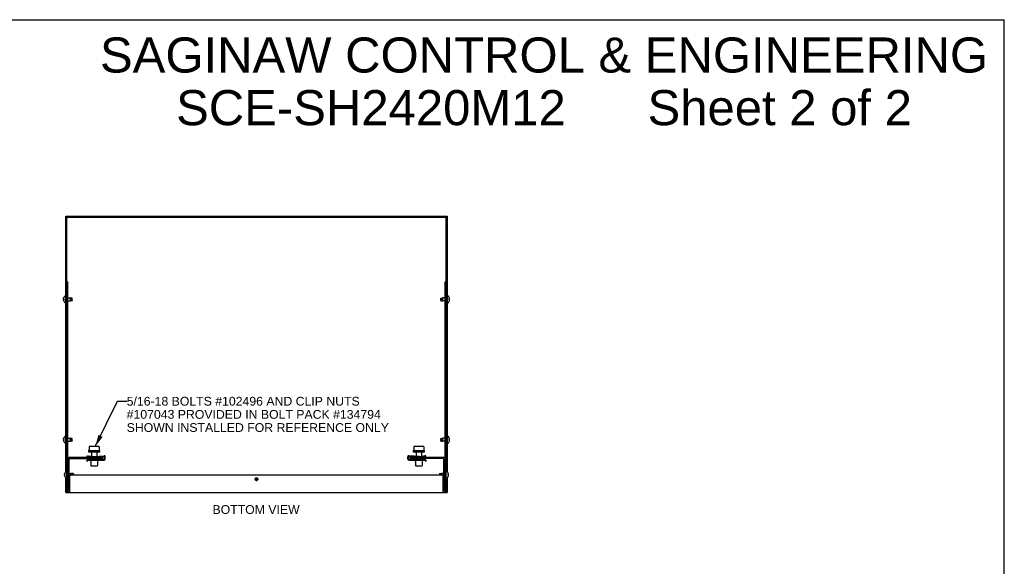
# Model space of a CAD drawing. Header units: inches. Extents: x 0 to 113, y 0 to 73.
# Tile 6 of 6: x 57 to 113, y 42 to 73. Entities that reach past the tile are written whole.
import ezdxf

# ---------------------------------------------------------------- set-up
doc = ezdxf.new("R2010")
doc.units = ezdxf.units.IN
doc.header["$LTSCALE"] = 6.233333
doc.header["$MEASUREMENT"] = 0
doc.layers.get('0').update_dxf_attribs({"linetype": 'CONTINUOUS'})
doc.layers.add('DIMENSIONS', color=7, linetype='CONTINUOUS')
doc.styles.get("Standard").update_dxf_attribs({"font": 'arial.ttf'})
doc.dimstyles.get("Standard").update_dxf_attribs({"dimtxt": 0.566667, "dimasz": 0.666667, "dimexe": 0.09, "dimexo": 0.07, "dimgap": 0.09, "dimtad": 0, "dimtih": 1, "dimtoh": 1, "dimdec": 3, "dimzin": 4, "dimdsep": 46, "dimtxsty": 'Standard', "dimblk": '_FILLED', "dimblk1": '_FILLED', "dimblk2": '_FILLED', "dimcen": 0.09, "dimadec": 3, "dimazin": 1, "dimtp": 0.001, "dimtm": 0.001, "dimtfac": 1, "dimtdec": 3, "dimtofl": 0, "dimtmove": 0, "dimatfit": 3, "dimldrblk": '_FILLED', "dimfxl": 0, "dimtolj": 1, "dimtzin": 4, "dimarcsym": 0})

# ---------------------------------------------------------------- blocks, each defined once
blk = doc.blocks.new('_FILLED')
at = {"color": 0, "linetype": 'ByBlock'}
blk.add_solid([(0, 0), (-1, 0.2), (-1, -0.2)], dxfattribs=at)

msp = doc.modelspace()

# ---------------------------------------------------------------- linework, layer by layer
at = {"color": 7, "linetype": 'Continuous'}
for p, q in [((0, 73.3333), (113.3333, 73.3333)), ((113.3333, 0), (113.3333, 73.3333)), ((59.8555, 47.5687), (59.8555, 62.1384)), ((59.8555, 62.1384), (81.5955, 62.1384)), ((81.5955, 62.1384), (81.5955, 47.5687)), ((59.9155, 46.3884), (59.9155, 58.3884)), ((59.9155, 58.3884), (59.9755, 58.3884)), ((81.4755, 58.3884), (81.5355, 58.3884)), ((81.4755, 46.3884), (81.4755, 58.3884)), ((59.7275, 57.4272), (59.7272, 57.423)), ((59.7273, 57.4234), (59.7272, 57.4237)), ((59.7275, 57.3555), (59.7272, 57.3532)), ((59.7273, 57.3535), (59.7272, 57.3539)), ((59.7311, 57.3709), (59.7321, 57.3736)), ((59.7312, 57.4529), (59.7321, 57.4571)), ((59.7321, 57.4033), (59.7348, 57.4033)), ((59.7321, 57.3736), (59.7364, 57.3737)), ((59.7422, 57.3736), (59.7321, 57.3736)), ((59.7422, 57.3723), (59.7321, 57.3723)), ((59.7364, 57.3737), (59.7422, 57.3738)), ((59.7422, 57.3721), (59.7381, 57.3722)), ((59.7401, 57.4815), (59.7422, 57.4869)), ((59.7426, 57.4876), (59.7422, 57.4866)), ((59.7422, 57.4869), (59.7425, 57.4876)), ((59.7422, 57.4866), (59.7422, 57.4869)), ((59.7422, 57.4031), (59.7426, 57.403)), ((59.7422, 57.3945), (59.7422, 57.3902)), ((59.7422, 57.3876), (59.7422, 57.3919)), ((59.7422, 57.3738), (59.7425, 57.3739)), ((59.7422, 57.3721), (59.7422, 57.3738)), ((59.7422, 57.3736), (59.7425, 57.3736)), ((59.7422, 57.3723), (59.7426, 57.3724)), ((59.7426, 57.3721), (59.7422, 57.3721)), ((59.7422, 57.29), (59.7426, 57.289)), ((59.7424, 57.4877), (59.7426, 57.4876)), ((59.7424, 57.2891), (59.7425, 57.2893)), ((59.7425, 57.4022), (59.7425, 57.403)), ((59.7425, 57.3747), (59.7426, 57.3721)), ((59.8555, 57.5749), (59.809, 57.5749)), ((59.9755, 57.4709), (60.1305, 57.4709)), ((59.9755, 57.3059), (60.1305, 57.3059)), ((60.0639, 57.4617), (60.0597, 57.4645)), ((60.2206, 57.4619), (60.1305, 57.4709)), ((60.1305, 57.3877), (60.1305, 57.4242)), ((60.1305, 57.3059), (60.1305, 57.3877)), ((60.2206, 57.315), (60.1305, 57.3059)), ((60.2305, 57.4509), (60.2206, 57.4619)), ((60.2206, 57.315), (60.2206, 57.3905)), ((60.2305, 57.3259), (60.2206, 57.315)), ((60.2305, 57.326), (60.2305, 57.4509)), ((81.2205, 57.4509), (81.2305, 57.4619)), ((81.2205, 57.3259), (81.2205, 57.4509)), ((81.2205, 57.3259), (81.2305, 57.315)), ((81.2305, 57.4619), (81.3205, 57.4709)), ((81.2305, 57.4619), (81.2305, 57.3858)), ((81.2305, 57.315), (81.3205, 57.3059)), ((81.4755, 57.4709), (81.3205, 57.4709)), ((81.3205, 57.4709), (81.3205, 57.3884)), ((81.3205, 57.3884), (81.3205, 57.3521)), ((81.4755, 57.3059), (81.3205, 57.3059)), ((81.5955, 57.5749), (81.6421, 57.5749)), ((81.7085, 57.4877), (81.7089, 57.488)), ((81.7089, 57.4867), (81.7085, 57.4877)), ((81.7085, 57.4039), (81.7089, 57.4039)), ((81.7089, 57.3729), (81.7085, 57.373)), ((81.7085, 57.2892), (81.7089, 57.2902)), ((81.7089, 57.2889), (81.7085, 57.2892)), ((81.7089, 57.4039), (81.7189, 57.4039)), ((81.7189, 57.3729), (81.7089, 57.3729)), ((81.7189, 57.3199), (81.7199, 57.3241)), ((81.7236, 57.421), (81.7238, 57.4233)), ((81.7238, 57.3536), (81.7236, 57.3559)), ((81.7236, 57.3494), (81.7238, 57.3536)), ((59.8555, 57.2019), (59.809, 57.2019)), ((81.5955, 57.2019), (81.6421, 57.2019)), ((59.7275, 49.4272), (59.7272, 49.423)), ((59.7273, 49.4234), (59.7272, 49.4237)), ((59.7311, 49.3709), (59.7321, 49.3736)), ((59.7312, 49.4529), (59.7321, 49.4571)), ((59.7321, 49.4033), (59.7364, 49.4032)), ((59.7321, 49.3736), (59.7364, 49.3737)), ((59.7422, 49.3736), (59.7321, 49.3736)), ((59.7422, 49.3723), (59.7321, 49.3723)), ((59.7364, 49.3722), (59.7321, 49.3723)), ((59.7364, 49.4032), (59.7422, 49.4031)), ((59.7364, 49.3737), (59.7422, 49.3738)), ((59.7422, 49.3721), (59.7364, 49.3722)), ((59.7401, 49.4815), (59.7422, 49.4869)), ((59.7426, 49.4876), (59.7422, 49.4866)), ((59.7422, 49.4869), (59.7425, 49.4876)), ((59.7422, 49.4866), (59.7422, 49.4869)), ((59.7422, 49.4031), (59.7426, 49.403)), ((59.7422, 49.3945), (59.7422, 49.3902)), ((59.7422, 49.3919), (59.7422, 49.3876)), ((59.7422, 49.3738), (59.7425, 49.3739)), ((59.7422, 49.3721), (59.7422, 49.3738)), ((59.7422, 49.3736), (59.7425, 49.3736)), ((59.7422, 49.3723), (59.7426, 49.3724)), ((59.7426, 49.3721), (59.7422, 49.3721)), ((59.7424, 49.4877), (59.7426, 49.4876)), ((59.7425, 49.4022), (59.7425, 49.403)), ((59.7425, 49.3747), (59.7426, 49.3721)), ((59.8555, 49.5749), (59.809, 49.5749)), ((59.9755, 49.4709), (60.1305, 49.4709)), ((60.0639, 49.4617), (60.0597, 49.4645)), ((60.2206, 49.4619), (60.1305, 49.4709)), ((60.1305, 49.3877), (60.1305, 49.4242)), ((60.1305, 49.3059), (60.1305, 49.3877)), ((60.2305, 49.4509), (60.2206, 49.4619)), ((60.2206, 49.315), (60.2206, 49.3905)), ((60.2305, 49.326), (60.2305, 49.4509)), ((81.2205, 49.4509), (81.2305, 49.4619)), ((81.2205, 49.3259), (81.2205, 49.4509)), ((81.2305, 49.4619), (81.3205, 49.4709)), ((81.2305, 49.4619), (81.2305, 49.3858)), ((81.4755, 49.4709), (81.3205, 49.4709)), ((81.3205, 49.4709), (81.3205, 49.3884)), ((81.3205, 49.3884), (81.3205, 49.3521)), ((81.5955, 49.5749), (81.6421, 49.5749)), ((81.7085, 49.4877), (81.7089, 49.488)), ((81.7089, 49.4867), (81.7085, 49.4877)), ((81.7085, 49.4039), (81.7089, 49.4039)), ((81.7089, 49.3729), (81.7085, 49.373)), ((81.7089, 49.4039), (81.7189, 49.4039)), ((81.7189, 49.3729), (81.7089, 49.3729)), ((81.7236, 49.421), (81.7238, 49.4233)), ((59.7275, 49.3555), (59.7272, 49.3532)), ((59.7273, 49.3535), (59.7272, 49.3539)), ((59.7422, 49.29), (59.7426, 49.289)), ((59.7424, 49.2891), (59.7425, 49.2893)), ((59.8555, 49.2019), (59.809, 49.2019)), ((59.9755, 49.3059), (60.1305, 49.3059)), ((60.2206, 49.315), (60.1305, 49.3059)), ((60.2305, 49.3259), (60.2206, 49.315)), ((61.1887, 48.9872), (61.1887, 48.7849)), ((61.2016, 48.9993), (61.1944, 48.9962)), ((61.2016, 48.9993), (61.2021, 48.9994)), ((61.6994, 49.0084), (61.2517, 49.0084)), ((61.7495, 48.9993), (61.749, 48.9994)), ((61.7567, 48.9962), (61.7495, 48.9993)), ((61.7623, 48.9872), (61.7623, 48.7849)), ((79.6887, 48.9872), (79.6887, 48.7849)), ((79.7016, 48.9993), (79.6944, 48.9962)), ((79.7016, 48.9993), (79.7021, 48.9994)), ((80.1994, 49.0084), (79.7517, 49.0084)), ((80.2495, 48.9993), (80.249, 48.9994)), ((80.2567, 48.9962), (80.2495, 48.9993)), ((80.2623, 48.9872), (80.2623, 48.7849)), ((81.2205, 49.3259), (81.2305, 49.315)), ((81.2305, 49.315), (81.3205, 49.3059)), ((81.4755, 49.3059), (81.3205, 49.3059)), ((81.5955, 49.2019), (81.6421, 49.2019)), ((81.7085, 49.2892), (81.7089, 49.2902)), ((81.7089, 49.2889), (81.7085, 49.2892)), ((81.7189, 49.3199), (81.7199, 49.3241)), ((81.7238, 49.3536), (81.7236, 49.3559)), ((81.7236, 49.3494), (81.7238, 49.3536)), ((60.0505, 46.5054), (60.0505, 48.2714)), ((60.0925, 48.3134), (61.9755, 48.3134)), ((61.0776, 48.4429), (61.088, 48.4846)), ((61.1933, 48.4139), (61.0776, 48.4429)), ((61.088, 48.4846), (61.1933, 48.4582)), ((61.1345, 48.2629), (62.0275, 48.2629)), ((61.1607, 48.7684), (61.7904, 48.7684)), ((61.1824, 48.6984), (61.7687, 48.6984)), ((61.1826, 48.7757), (61.1826, 48.7757)), ((61.3205, 48.6984), (61.3205, 48.4367)), ((61.3205, 48.3923), (61.3205, 48.3884)), ((61.3205, 48.3134), (61.3205, 48.2629)), ((61.4656, 48.4353), (62.0359, 48.4796)), ((62.0252, 48.4344), (61.4656, 48.391)), ((61.6305, 48.6984), (61.6305, 48.4481)), ((61.6305, 48.4038), (61.6305, 48.3884)), ((61.6305, 48.3134), (61.6305, 48.2629)), ((61.7623, 48.7849), (61.7625, 48.7834)), ((61.7671, 48.7762), (61.765, 48.7769)), ((61.9755, 48.3134), (61.9755, 48.3884)), ((62.0575, 48.2929), (62.0575, 48.4045)), ((62.1005, 48.2846), (62.1005, 48.4198)), ((79.3505, 48.2846), (79.3505, 48.4198)), ((79.3935, 48.2929), (79.3935, 48.4045)), ((79.9855, 48.4353), (79.4152, 48.4796)), ((79.4235, 48.2629), (80.3166, 48.2629)), ((79.4259, 48.4344), (79.9855, 48.391)), ((79.4755, 48.3134), (79.4755, 48.3884)), ((81.3585, 48.3134), (79.4755, 48.3134)), ((79.6607, 48.7684), (80.2904, 48.7684)), ((79.6824, 48.6984), (80.2687, 48.6984)), ((79.8205, 48.6984), (79.8205, 48.4481)), ((79.8205, 48.4038), (79.8205, 48.3884)), ((79.8205, 48.3134), (79.8205, 48.2629)), ((80.1305, 48.6984), (80.1305, 48.4367)), ((80.1305, 48.3923), (80.1305, 48.3884)), ((80.1305, 48.3134), (80.1305, 48.2629)), ((80.3631, 48.4846), (80.2578, 48.4582)), ((80.2578, 48.4139), (80.3735, 48.4429)), ((80.2623, 48.7849), (80.2625, 48.7834)), ((80.2671, 48.7762), (80.265, 48.7769)), ((80.3735, 48.4429), (80.3631, 48.4846)), ((81.4005, 46.5054), (81.4005, 48.2714)), ((61.0405, 48.1914), (61.0911, 48.2444)), ((61.0405, 48.1914), (61.0716, 48.1617)), ((61.0716, 48.1617), (61.1228, 48.2153)), ((61.1445, 48.2246), (62.0405, 48.2246)), ((61.2606, 48.1995), (61.2877, 48.1318)), ((61.2905, 48.1169), (61.2905, 47.9241)), ((61.3005, 47.8876), (61.2926, 47.9115)), ((61.6505, 47.8876), (61.3005, 47.8876)), ((61.6505, 47.8876), (61.6585, 47.9115)), ((61.6605, 48.1169), (61.6605, 47.9241)), ((61.6905, 48.1995), (61.6634, 48.1318)), ((79.4105, 48.2246), (80.3066, 48.2246)), ((79.7606, 48.1995), (79.7877, 48.1318)), ((79.7905, 48.1169), (79.7905, 47.9241)), ((79.8005, 47.8876), (79.7926, 47.9115)), ((80.1505, 47.8876), (79.8005, 47.8876)), ((80.1505, 47.8876), (80.1585, 47.9115)), ((80.1605, 48.1169), (80.1605, 47.9241)), ((80.1905, 48.1995), (80.1634, 48.1318)), ((80.3283, 48.2153), (80.3794, 48.1617)), ((80.36, 48.2444), (80.4105, 48.1914)), ((80.3794, 48.1617), (80.4105, 48.1914)), ((59.7875, 47.4272), (59.7872, 47.423)), ((59.7873, 47.4234), (59.7872, 47.4237)), ((59.7875, 47.3555), (59.7872, 47.3532)), ((59.7873, 47.3535), (59.7872, 47.3539)), ((59.7911, 47.3709), (59.7921, 47.3736)), ((59.7912, 47.4529), (59.7921, 47.4571)), ((59.7921, 47.4033), (59.7964, 47.4032)), ((59.7921, 47.3736), (59.7964, 47.3737)), ((59.8022, 47.3736), (59.7921, 47.3736)), ((59.7964, 47.3722), (59.7921, 47.3723)), ((59.8022, 47.3723), (59.7921, 47.3723)), ((59.7964, 47.4032), (59.8022, 47.4031)), ((59.7964, 47.3737), (59.8022, 47.3738)), ((59.8022, 47.3721), (59.7964, 47.3722)), ((59.8001, 47.4815), (59.8022, 47.4869)), ((59.8026, 47.4876), (59.8022, 47.4866)), ((59.8022, 47.4869), (59.8025, 47.4876)), ((59.8022, 47.4866), (59.8022, 47.4869)), ((59.8022, 47.4031), (59.8026, 47.403)), ((59.8022, 47.3945), (59.8022, 47.3902)), ((59.8022, 47.3919), (59.8022, 47.3876)), ((59.8022, 47.3738), (59.8025, 47.3739)), ((59.8022, 47.3721), (59.8022, 47.3738)), ((59.8022, 47.3736), (59.8025, 47.3736)), ((59.8022, 47.3723), (59.8026, 47.3724)), ((59.8026, 47.3721), (59.8022, 47.3721)), ((59.8022, 47.29), (59.8026, 47.289)), ((59.8024, 47.4877), (59.8026, 47.4876)), ((59.8024, 47.2891), (59.8025, 47.2893)), ((59.8025, 47.4022), (59.8025, 47.403)), ((59.8025, 47.3747), (59.8026, 47.3721)), ((59.8555, 46.3884), (59.8555, 47.2082)), ((59.9155, 47.5749), (59.869, 47.5749)), ((59.9155, 47.2019), (59.869, 47.2019)), ((60.0505, 47.4709), (60.1905, 47.4709)), ((60.0505, 47.3059), (60.0923, 47.3059)), ((60.1746, 47.4327), (60.1969, 47.4218)), ((60.2806, 47.4619), (60.1905, 47.4709)), ((60.1905, 47.3884), (60.1905, 47.4242)), ((60.2905, 47.4509), (60.2806, 47.4619)), ((60.2905, 47.4509), (60.2905, 47.3884)), ((70.7255, 47.1384), (70.788, 47.1384)), ((70.7255, 47.0559), (70.7255, 47.1384)), ((81.1605, 47.4509), (81.1705, 47.4619)), ((81.1605, 47.4509), (81.1605, 47.3884)), ((81.1705, 47.4619), (81.2605, 47.4709)), ((81.1705, 47.4619), (81.1705, 47.3884)), ((81.4005, 47.4709), (81.2605, 47.4709)), ((81.2605, 47.4709), (81.2605, 47.3884)), ((81.4005, 47.3059), (81.3588, 47.3059)), ((81.5355, 47.5749), (81.5821, 47.5749)), ((81.5355, 47.2019), (81.5821, 47.2019)), ((81.5955, 47.2082), (81.5955, 46.3884)), ((81.6485, 47.4877), (81.6489, 47.488)), ((81.6489, 47.4867), (81.6485, 47.4877)), ((81.6485, 47.4039), (81.6489, 47.4039)), ((81.6489, 47.3729), (81.6485, 47.373)), ((81.6485, 47.2892), (81.6489, 47.2902)), ((81.6489, 47.2889), (81.6485, 47.2892)), ((81.6489, 47.4039), (81.6589, 47.4039)), ((81.6589, 47.3729), (81.6489, 47.3729)), ((81.6589, 47.3199), (81.6599, 47.3241)), ((81.6636, 47.421), (81.6638, 47.4233)), ((81.6638, 47.3536), (81.6636, 47.3559)), ((81.6636, 47.3494), (81.6638, 47.3536)), ((59.8555, 46.3884), (59.9755, 46.3884)), ((81.4755, 46.3884), (81.5955, 46.3884))]:
    msp.add_line(p, q, dxfattribs=at)
at = {"color": 3, "linetype": 'Continuous'}
for p, q in [((59.8555, 62.0784), (81.5955, 62.0784)), ((59.9155, 58.3884), (59.9155, 62.0784)), ((81.5355, 46.3884), (81.5355, 62.0784)), ((59.9755, 46.3884), (59.9755, 58.3884)), ((60.0925, 48.3884), (61.9755, 48.3884)), ((79.4755, 48.3884), (81.3585, 48.3884)), ((60.0923, 46.5054), (60.0923, 47.3254)), ((60.1553, 47.3884), (81.2958, 47.3884)), ((81.3588, 46.5054), (81.3588, 47.3254)), ((59.9755, 46.3884), (81.4755, 46.3884)), ((60.0923, 46.4826), (60.0923, 46.5054)), ((60.0924, 46.4082), (60.0923, 46.4826)), ((60.0925, 46.3907), (60.0924, 46.4082)), ((60.0925, 46.3884), (60.0925, 46.3907)), ((81.3588, 46.4826), (81.3588, 46.5054))]:
    msp.add_line(p, q, dxfattribs=at)
for points in [[(59.9575, 62.0364), (59.9405, 62.0473), (59.9235, 62.0574), (59.9155, 62.0615)], [(59.9575, 62.0364), (59.9467, 62.0434), (59.9365, 62.0504), (59.9278, 62.0574), (59.9212, 62.0644), (59.917, 62.0714)], [(81.4935, 62.0364), (81.5044, 62.0434), (81.5145, 62.0504), (81.5232, 62.0574), (81.5299, 62.0644), (81.5341, 62.0714)], [(81.4935, 62.0364), (81.5105, 62.0473), (81.5275, 62.0574), (81.5355, 62.0615)], [(81.3585, 46.3884), (81.3586, 46.3907), (81.3586, 46.3974), (81.3588, 46.4826)]]:
    msp.add_lwpolyline(points, dxfattribs=at)
at = {"color": 7, "linetype": 'Continuous'}
for points in [[(59.7272, 57.4237), (59.7275, 57.4278), (59.7279, 57.432), (59.7284, 57.4362), (59.7289, 57.4404), (59.7296, 57.4446), (59.7303, 57.4487), (59.7312, 57.4529)], [(59.7272, 57.423), (59.7275, 57.4207), (59.7279, 57.4183), (59.7283, 57.4159), (59.7289, 57.4135), (59.7295, 57.411), (59.7303, 57.4085), (59.7311, 57.406), (59.7321, 57.4033)], [(59.7272, 57.3539), (59.7275, 57.3562), (59.7279, 57.3586), (59.7283, 57.361), (59.7289, 57.3634), (59.7295, 57.3659), (59.7303, 57.3684), (59.7311, 57.3709)], [(59.7272, 57.3532), (59.7275, 57.3491), (59.7279, 57.3449), (59.7284, 57.3407), (59.7289, 57.3365), (59.7296, 57.3323), (59.7303, 57.3282), (59.7312, 57.324), (59.7321, 57.3198)], [(59.7321, 57.4568), (59.7312, 57.4526), (59.7303, 57.4484), (59.7296, 57.4441), (59.7289, 57.4399), (59.7284, 57.4357), (59.7279, 57.4315), (59.7275, 57.4272)], [(59.7321, 57.3723), (59.7311, 57.3698), (59.7303, 57.3673), (59.7295, 57.3649), (59.7289, 57.3625), (59.7283, 57.3601), (59.7279, 57.3578), (59.7275, 57.3555)], [(59.7422, 57.4866), (59.7401, 57.4812), (59.7381, 57.476), (59.7364, 57.4709), (59.7348, 57.466), (59.7334, 57.4613), (59.7321, 57.4568)], [(59.7321, 57.4571), (59.7334, 57.4616), (59.7348, 57.4663), (59.7364, 57.4712), (59.7381, 57.4762), (59.7401, 57.4815)], [(59.7381, 57.3722), (59.7334, 57.3723), (59.7321, 57.3723)], [(59.7321, 57.3198), (59.7334, 57.3153), (59.7348, 57.3106), (59.7364, 57.3057), (59.7381, 57.3007), (59.7401, 57.2954), (59.7422, 57.29)], [(59.7348, 57.4033), (59.7364, 57.4032), (59.7422, 57.4031)], [(59.7422, 57.488), (59.7422, 57.4879), (59.7422, 57.4879), (59.7424, 57.4877)], [(59.7426, 57.403), (59.7425, 57.4005), (59.7424, 57.3979), (59.7423, 57.3953), (59.7422, 57.3927)], [(59.7422, 57.3945), (59.7423, 57.3971), (59.7424, 57.3997), (59.7425, 57.4022)], [(59.7422, 57.3876), (59.7422, 57.385), (59.7422, 57.3824), (59.7423, 57.3798), (59.7424, 57.3772), (59.7425, 57.3747)], [(59.7422, 57.2889), (59.7422, 57.289), (59.7422, 57.289), (59.7424, 57.2891)], [(59.7426, 57.289), (59.7424, 57.289), (59.7422, 57.2889), (59.7422, 57.2889)], [(60.0505, 57.4709), (60.0713, 57.4573), (60.0927, 57.4445), (60.1146, 57.4327), (60.1369, 57.4218), (60.1598, 57.412), (60.183, 57.4031), (60.2066, 57.3953), (60.2305, 57.3884)], [(60.0597, 57.4645), (60.0563, 57.4668), (60.0548, 57.4678), (60.0536, 57.4687), (60.0525, 57.4695), (60.0516, 57.4701), (60.051, 57.4705), (60.0507, 57.4708), (60.0505, 57.4709)], [(60.1305, 57.4242), (60.1273, 57.4257), (60.124, 57.4273), (60.1207, 57.4289), (60.1175, 57.4306), (60.1143, 57.4322), (60.1111, 57.4339), (60.108, 57.4355), (60.1049, 57.4372), (60.1018, 57.4389), (60.0987, 57.4406), (60.0955, 57.4423), (60.0923, 57.4442), (60.089, 57.4461), (60.0855, 57.4481), (60.082, 57.4502), (60.0785, 57.4524), (60.0751, 57.4545), (60.0719, 57.4565), (60.069, 57.4584), (60.0663, 57.4601), (60.0639, 57.4617)], [(60.2206, 57.3905), (60.2091, 57.3938), (60.1976, 57.3975), (60.1859, 57.4014), (60.1742, 57.4057), (60.1627, 57.4101), (60.1515, 57.4147), (60.1408, 57.4194), (60.1305, 57.4242)], [(60.2206, 57.3905), (60.2232, 57.3898), (60.2258, 57.3891), (60.2282, 57.3885), (60.2305, 57.3879)], [(81.7089, 57.3884), (81.7089, 57.391), (81.7088, 57.3936), (81.7088, 57.3962), (81.7087, 57.3988), (81.7086, 57.4013), (81.7085, 57.4039)], [(81.7085, 57.373), (81.7086, 57.3755), (81.7087, 57.3781), (81.7088, 57.3807), (81.7088, 57.3833), (81.7089, 57.3859), (81.7089, 57.3884)], [(81.7238, 57.4233), (81.7236, 57.4275), (81.7232, 57.4317), (81.7227, 57.4359), (81.7221, 57.4401), (81.7215, 57.4444), (81.7207, 57.4486), (81.7199, 57.4528), (81.7189, 57.4569)], [(81.7189, 57.4039), (81.7199, 57.4065), (81.7208, 57.4091), (81.7216, 57.4115), (81.7222, 57.4139), (81.7228, 57.4163), (81.7232, 57.4187), (81.7236, 57.421)], [(81.7236, 57.3559), (81.7232, 57.3582), (81.7228, 57.3606), (81.7222, 57.3629), (81.7216, 57.3654), (81.7208, 57.3678), (81.7199, 57.3704), (81.7189, 57.3729)], [(81.7199, 57.3241), (81.7207, 57.3283), (81.7215, 57.3325), (81.7221, 57.3368), (81.7227, 57.341), (81.7232, 57.3452), (81.7236, 57.3494)], [(59.7272, 49.4237), (59.7275, 49.4278), (59.7279, 49.432), (59.7284, 49.4362), (59.7289, 49.4404), (59.7296, 49.4446), (59.7303, 49.4487), (59.7312, 49.4529)], [(59.7272, 49.423), (59.7275, 49.4207), (59.7279, 49.4183), (59.7283, 49.4159), (59.7289, 49.4135), (59.7295, 49.411), (59.7303, 49.4085), (59.7311, 49.406), (59.7321, 49.4033)], [(59.7272, 49.3539), (59.7275, 49.3562), (59.7279, 49.3586), (59.7283, 49.361), (59.7289, 49.3634), (59.7295, 49.3659), (59.7303, 49.3684), (59.7311, 49.3709)], [(59.7321, 49.4568), (59.7312, 49.4526), (59.7303, 49.4484), (59.7296, 49.4441), (59.7289, 49.4399), (59.7284, 49.4357), (59.7279, 49.4315), (59.7275, 49.4272)], [(59.7321, 49.3723), (59.7311, 49.3698), (59.7303, 49.3673), (59.7295, 49.3649), (59.7289, 49.3625), (59.7283, 49.3601), (59.7279, 49.3578), (59.7275, 49.3555)], [(59.7422, 49.4866), (59.7401, 49.4812), (59.7381, 49.476), (59.7364, 49.4709), (59.7348, 49.466), (59.7334, 49.4613), (59.7321, 49.4568)], [(59.7321, 49.4571), (59.7334, 49.4616), (59.7348, 49.4663), (59.7364, 49.4712), (59.7381, 49.4762), (59.7401, 49.4815)], [(59.7422, 49.488), (59.7422, 49.4879), (59.7422, 49.4879), (59.7424, 49.4877)], [(59.7426, 49.403), (59.7425, 49.4005), (59.7424, 49.3979), (59.7423, 49.3953), (59.7422, 49.3927)], [(59.7422, 49.3945), (59.7423, 49.3971), (59.7424, 49.3997), (59.7425, 49.4022)], [(59.7422, 49.3876), (59.7422, 49.385), (59.7422, 49.3824), (59.7423, 49.3798), (59.7424, 49.3772), (59.7425, 49.3747)], [(60.0505, 49.4709), (60.0713, 49.4573), (60.0927, 49.4445), (60.1146, 49.4327), (60.1369, 49.4218), (60.1598, 49.412), (60.183, 49.4031), (60.2066, 49.3953), (60.2305, 49.3884)], [(60.0597, 49.4645), (60.0563, 49.4668), (60.0548, 49.4678), (60.0536, 49.4687), (60.0525, 49.4695), (60.0516, 49.4701), (60.051, 49.4705), (60.0507, 49.4708), (60.0505, 49.4709)], [(60.1305, 49.4242), (60.1273, 49.4257), (60.124, 49.4273), (60.1207, 49.4289), (60.1175, 49.4306), (60.1143, 49.4322), (60.1111, 49.4339), (60.108, 49.4355), (60.1049, 49.4372), (60.1018, 49.4389), (60.0987, 49.4406), (60.0955, 49.4423), (60.0923, 49.4442), (60.089, 49.4461), (60.0855, 49.4481), (60.082, 49.4502), (60.0785, 49.4524), (60.0751, 49.4545), (60.0719, 49.4565), (60.069, 49.4584), (60.0663, 49.4601), (60.0639, 49.4617)], [(60.2206, 49.3905), (60.2091, 49.3938), (60.1976, 49.3975), (60.1859, 49.4014), (60.1742, 49.4057), (60.1627, 49.4101), (60.1515, 49.4147), (60.1408, 49.4194), (60.1305, 49.4242)], [(60.2206, 49.3905), (60.2232, 49.3898), (60.2258, 49.3891), (60.2282, 49.3885), (60.2305, 49.3879)], [(81.7089, 49.3884), (81.7089, 49.391), (81.7088, 49.3936), (81.7088, 49.3962), (81.7087, 49.3988), (81.7086, 49.4013), (81.7085, 49.4039)], [(81.7085, 49.373), (81.7086, 49.3755), (81.7087, 49.3781), (81.7088, 49.3807), (81.7088, 49.3833), (81.7089, 49.3859), (81.7089, 49.3884)], [(81.7238, 49.4233), (81.7236, 49.4275), (81.7232, 49.4317), (81.7227, 49.4359), (81.7221, 49.4401), (81.7215, 49.4444), (81.7207, 49.4486), (81.7199, 49.4528), (81.7189, 49.4569)], [(81.7189, 49.4039), (81.7199, 49.4065), (81.7208, 49.4091), (81.7216, 49.4115), (81.7222, 49.4139), (81.7228, 49.4163), (81.7232, 49.4187), (81.7236, 49.421)], [(81.7236, 49.3559), (81.7232, 49.3582), (81.7228, 49.3606), (81.7222, 49.3629), (81.7216, 49.3654), (81.7208, 49.3678), (81.7199, 49.3704), (81.7189, 49.3729)], [(59.7272, 49.3532), (59.7275, 49.3491), (59.7279, 49.3449), (59.7284, 49.3407), (59.7289, 49.3365), (59.7296, 49.3323), (59.7303, 49.3282), (59.7312, 49.324), (59.7321, 49.3198)], [(59.7321, 49.3198), (59.7334, 49.3153), (59.7348, 49.3106), (59.7364, 49.3057), (59.7381, 49.3007), (59.7401, 49.2954), (59.7422, 49.29)], [(59.7422, 49.2889), (59.7422, 49.289), (59.7422, 49.289), (59.7424, 49.2891)], [(59.7426, 49.289), (59.7424, 49.289), (59.7422, 49.2889), (59.7422, 49.2889)], [(81.7199, 49.3241), (81.7207, 49.3283), (81.7215, 49.3325), (81.7221, 49.3368), (81.7227, 49.341), (81.7232, 49.3452), (81.7236, 49.3494)], [(61.1826, 48.7757), (61.1827, 48.7758), (61.1828, 48.7758), (61.183, 48.7759), (61.1834, 48.7761), (61.1838, 48.7763), (61.1842, 48.7766), (61.1847, 48.7769), (61.1853, 48.7774)], [(61.1853, 48.7774), (61.1859, 48.7779), (61.1865, 48.7786), (61.1871, 48.7794), (61.1877, 48.7805), (61.1882, 48.7819), (61.1886, 48.7834), (61.1887, 48.7849)], [(61.7625, 48.7834), (61.7628, 48.7819), (61.7634, 48.7805), (61.764, 48.7794)], [(61.764, 48.7794), (61.7646, 48.7786), (61.7652, 48.7779), (61.7658, 48.7774), (61.7663, 48.7769), (61.7668, 48.7766), (61.7673, 48.7763), (61.7677, 48.7761), (61.768, 48.7759), (61.7683, 48.7758)], [(79.6826, 48.7757), (79.6826, 48.7757), (79.6826, 48.7757), (79.6827, 48.7758), (79.6828, 48.7758), (79.683, 48.7759), (79.6834, 48.7761), (79.6838, 48.7763), (79.6842, 48.7766), (79.6847, 48.7769), (79.6853, 48.7774)], [(79.6853, 48.7774), (79.6859, 48.7779), (79.6865, 48.7786), (79.6871, 48.7794), (79.6877, 48.7805), (79.6882, 48.7819), (79.6886, 48.7834), (79.6887, 48.7849)], [(80.2625, 48.7834), (80.2628, 48.7819), (80.2634, 48.7805), (80.264, 48.7794)], [(80.264, 48.7794), (80.2646, 48.7786), (80.2652, 48.7779), (80.2658, 48.7774), (80.2663, 48.7769), (80.2668, 48.7766), (80.2673, 48.7763), (80.2677, 48.7761), (80.268, 48.7759), (80.2683, 48.7758)], [(59.7872, 47.4237), (59.7875, 47.4278), (59.7879, 47.432), (59.7884, 47.4362), (59.7889, 47.4404), (59.7896, 47.4446), (59.7903, 47.4487), (59.7912, 47.4529)], [(59.7872, 47.423), (59.7875, 47.4207), (59.7879, 47.4183), (59.7883, 47.4159), (59.7889, 47.4135), (59.7895, 47.411), (59.7903, 47.4085), (59.7911, 47.406), (59.7921, 47.4033)], [(59.7872, 47.3539), (59.7875, 47.3562), (59.7879, 47.3586), (59.7883, 47.361), (59.7889, 47.3634), (59.7895, 47.3659), (59.7903, 47.3684), (59.7911, 47.3709)], [(59.7872, 47.3532), (59.7875, 47.3491), (59.7879, 47.3449), (59.7884, 47.3407), (59.7889, 47.3365), (59.7896, 47.3323), (59.7903, 47.3282), (59.7912, 47.324), (59.7921, 47.3198)], [(59.7921, 47.4568), (59.7912, 47.4526), (59.7903, 47.4484), (59.7896, 47.4441), (59.7889, 47.4399), (59.7884, 47.4357), (59.7879, 47.4315), (59.7875, 47.4272)], [(59.7921, 47.3723), (59.7911, 47.3698), (59.7903, 47.3673), (59.7895, 47.3649), (59.7889, 47.3625), (59.7883, 47.3601), (59.7879, 47.3578), (59.7875, 47.3555)], [(59.8022, 47.4866), (59.8001, 47.4812), (59.7981, 47.476), (59.7964, 47.4709), (59.7948, 47.466), (59.7934, 47.4613), (59.7921, 47.4568)], [(59.7921, 47.4571), (59.7934, 47.4616), (59.7948, 47.4663), (59.7964, 47.4712), (59.7981, 47.4762), (59.8001, 47.4815)], [(59.7921, 47.3198), (59.7934, 47.3153), (59.7948, 47.3106), (59.7964, 47.3057), (59.7981, 47.3007), (59.8001, 47.2954), (59.8022, 47.29)], [(59.8022, 47.488), (59.8022, 47.4879), (59.8022, 47.4879), (59.8024, 47.4877)], [(59.8026, 47.403), (59.8025, 47.4005), (59.8024, 47.3979), (59.8023, 47.3953), (59.8022, 47.3927)], [(59.8022, 47.3945), (59.8023, 47.3971), (59.8024, 47.3997), (59.8025, 47.4022)], [(59.8022, 47.3876), (59.8022, 47.385), (59.8022, 47.3824), (59.8023, 47.3798), (59.8024, 47.3772), (59.8025, 47.3747)], [(59.8022, 47.2889), (59.8022, 47.289), (59.8022, 47.289), (59.8024, 47.2891)], [(59.8026, 47.289), (59.8024, 47.289), (59.8022, 47.2889), (59.8022, 47.2889)], [(60.1105, 47.4709), (60.1313, 47.4573), (60.1527, 47.4445), (60.1746, 47.4327)], [(60.1239, 47.4617), (60.1197, 47.4645), (60.1179, 47.4657), (60.1163, 47.4668), (60.1148, 47.4678), (60.1136, 47.4687), (60.1125, 47.4695), (60.1116, 47.4701), (60.111, 47.4705), (60.1107, 47.4708), (60.1105, 47.4709)], [(60.1905, 47.4242), (60.1873, 47.4257), (60.184, 47.4273), (60.1807, 47.4289), (60.1775, 47.4306), (60.1743, 47.4322), (60.1711, 47.4339), (60.168, 47.4355), (60.1649, 47.4372), (60.1618, 47.4389), (60.1587, 47.4406), (60.1555, 47.4423), (60.1523, 47.4442), (60.149, 47.4461), (60.1455, 47.4481), (60.142, 47.4502), (60.1385, 47.4524), (60.1351, 47.4545), (60.1319, 47.4565), (60.129, 47.4584), (60.1263, 47.4601), (60.1239, 47.4617)], [(60.2806, 47.3905), (60.2691, 47.3938), (60.2576, 47.3975), (60.2459, 47.4014), (60.2342, 47.4057), (60.2227, 47.4101), (60.2115, 47.4147), (60.2008, 47.4194), (60.1905, 47.4242)], [(60.1969, 47.4218), (60.2198, 47.412), (60.243, 47.4031), (60.2666, 47.3953), (60.2905, 47.3884)], [(70.799, 47.1358), (70.7961, 47.1365), (70.7933, 47.1372), (70.7906, 47.1378), (70.788, 47.1384)], [(70.799, 47.1358), (70.8, 47.1324), (70.8007, 47.1288), (70.8013, 47.1248), (70.8016, 47.1206), (70.8016, 47.1161), (70.8013, 47.1115), (70.8006, 47.1068), (70.7996, 47.1021)], [(81.6489, 47.3884), (81.6489, 47.391), (81.6488, 47.3936), (81.6488, 47.3962), (81.6487, 47.3988), (81.6486, 47.4013), (81.6485, 47.4039)], [(81.6485, 47.373), (81.6486, 47.3755), (81.6487, 47.3781), (81.6488, 47.3807), (81.6488, 47.3833), (81.6489, 47.3859), (81.6489, 47.3884)], [(81.6638, 47.4233), (81.6636, 47.4275), (81.6632, 47.4317), (81.6627, 47.4359), (81.6621, 47.4401), (81.6615, 47.4444), (81.6607, 47.4486), (81.6599, 47.4528), (81.6589, 47.4569)], [(81.6589, 47.4039), (81.6599, 47.4065), (81.6608, 47.4091), (81.6616, 47.4115), (81.6622, 47.4139), (81.6628, 47.4163), (81.6632, 47.4187), (81.6636, 47.421)], [(81.6636, 47.3559), (81.6632, 47.3582), (81.6628, 47.3606), (81.6622, 47.3629), (81.6616, 47.3654), (81.6608, 47.3678), (81.6599, 47.3704), (81.6589, 47.3729)], [(81.6599, 47.3241), (81.6607, 47.3283), (81.6615, 47.3325), (81.6621, 47.3368), (81.6627, 47.341), (81.6632, 47.3452), (81.6636, 47.3494)]]:
    msp.add_lwpolyline(points, dxfattribs=at)
at = {"color": 3, "linetype": 'Continuous'}
msp.add_circle((70.7255, 47.1384), 0.083, dxfattribs=at)
at = {"color": 7, "linetype": 'Continuous'}
for centre, radius, start, end in [((59.9844, 57.3884), 0.2618, 136.4862, 157.66356), ((59.9844, 57.3884), 0.2618, 202.33644, 223.5138), ((59.809, 57.5549), 0.02, 90, 136.4862), ((81.0762, 56.8358), 0.5712, 55.39506, 75.35781), ((81.6421, 57.5549), 0.02, 43.5138, 90), ((81.4667, 57.3884), 0.2618, 22.33569, 43.5138), ((81.4667, 57.3884), 0.2618, 316.4862, 337.66431), ((81.4667, 57.3884), 0.2614, 15.19411, 22.08938), ((81.4667, 57.3884), 0.2614, 337.91062, 344.80589), ((59.809, 57.2219), 0.02, 223.5138, 270), ((81.6421, 57.2219), 0.02, 270, 316.4862), ((59.9844, 49.3884), 0.2618, 136.4862, 157.66356), ((59.809, 49.5549), 0.02, 90, 136.4862), ((81.0762, 48.8358), 0.5712, 55.39506, 75.35781), ((81.6421, 49.5549), 0.02, 43.5138, 90), ((81.4667, 49.3884), 0.2618, 22.33569, 43.5138), ((81.4667, 49.3884), 0.2614, 15.19411, 22.08938), ((59.9844, 49.3884), 0.2618, 202.33644, 223.5138), ((59.809, 49.2219), 0.02, 223.5138, 270), ((61.1987, 48.9872), 0.01, 115.87406, 180), ((61.2517, 48.8672), 0.1412, 90, 110.57044), ((61.6994, 48.8672), 0.1412, 69.42956, 90), ((61.7523, 48.9872), 0.01, 0, 64.12594), ((79.6987, 48.9872), 0.01, 115.87406, 180), ((79.7517, 48.8672), 0.1412, 90, 110.57044), ((80.1994, 48.8672), 0.1412, 69.42956, 90), ((80.2523, 48.9872), 0.01, 0, 64.12594), ((81.6421, 49.2219), 0.02, 270, 316.4862), ((81.4667, 49.3884), 0.2618, 316.4862, 337.66431), ((81.4667, 49.3884), 0.2614, 337.91062, 344.80589), ((60.0925, 48.2714), 0.042, 90, 180), ((61.1345, 48.2029), 0.06, 90, 136.34635), ((61.1824, 48.7368), 0.0384, 124.44966, 270), ((61.4755, 47.8629), 0.9587, 107.7887, 109.17092), ((61.3998, 49.2828), 0.85, 255.93858, 274.43858), ((61.3998, 49.2384), 0.85, 255.93858, 274.43858), ((61.4755, 47.8629), 0.9587, 70.82908, 72.42812), ((61.7687, 48.7368), 0.0384, 270, 55.55034), ((62.0275, 48.4045), 0.03, 0, 94.43858), ((62.0275, 48.2929), 0.03, 270, 360), ((62.0405, 48.4198), 0.06, 0, 94.43858), ((62.0405, 48.2846), 0.06, 270, 360), ((79.4105, 48.4198), 0.06, 85.56142, 180), ((79.4105, 48.2846), 0.06, 180, 270), ((79.4235, 48.4045), 0.03, 85.56142, 180), ((79.4235, 48.2929), 0.03, 180, 270), ((79.6824, 48.7368), 0.0384, 124.44966, 270), ((79.9755, 47.8629), 0.9587, 107.7887, 109.17092), ((80.0513, 49.2828), 0.85, 265.56142, 284.06142), ((80.0513, 49.2384), 0.85, 265.56142, 284.06142), ((79.9755, 47.8629), 0.9587, 70.82908, 72.42812), ((80.2687, 48.7368), 0.0384, 270, 55.55034), ((80.3166, 48.2029), 0.06, 43.65365, 90), ((81.3585, 48.2714), 0.042, 0, 90), ((61.1445, 48.1946), 0.03, 90, 136.34635), ((61.2235, 48.1846), 0.04, 21.80142, 90), ((61.2505, 48.1169), 0.04, 0, 21.80142), ((61.3305, 47.9241), 0.04, 180, 198.43494), ((61.6205, 47.9241), 0.04, 341.56506, 360), ((61.7005, 48.1169), 0.04, 158.19858, 180), ((61.7276, 48.1846), 0.04, 90, 158.19858), ((79.7235, 48.1846), 0.04, 21.80142, 90), ((79.7505, 48.1169), 0.04, 0, 21.80142), ((79.8305, 47.9241), 0.04, 180, 198.43494), ((80.1205, 47.9241), 0.04, 341.56506, 360), ((80.2005, 48.1169), 0.04, 158.19858, 180), ((80.2276, 48.1846), 0.04, 90, 158.19858), ((80.3066, 48.1946), 0.03, 43.65365, 90), ((60.0444, 47.3884), 0.2618, 136.4862, 157.66356), ((60.0444, 47.3884), 0.2618, 202.33644, 223.5138), ((59.869, 47.5549), 0.02, 90, 136.4862), ((59.869, 47.2219), 0.02, 223.5138, 270), ((70.7255, 47.1384), 0.0735, 357.89787, 270), ((70.7255, 47.1384), 0.0625, 0, 270), ((81.5821, 47.5549), 0.02, 43.5138, 90), ((81.5821, 47.2219), 0.02, 270, 316.4862), ((81.4067, 47.3884), 0.2618, 22.33569, 43.5138), ((81.4067, 47.3884), 0.2618, 316.4862, 337.66431), ((81.4067, 47.3884), 0.2614, 15.19411, 22.08938), ((81.4067, 47.3884), 0.2614, 337.91062, 344.80589), ((60.0925, 46.5054), 0.042, 180, 270), ((81.3585, 46.5054), 0.042, 270, 360)]:
    msp.add_arc(centre, radius, start, end, dxfattribs=at)
at = {"color": 3, "linetype": 'Continuous'}
for centre, radius, start, end in [((60.0925, 48.2714), 0.117, 90, 180), ((81.3585, 48.2714), 0.117, 0, 90), ((60.1553, 47.3254), 0.063, 90, 180), ((81.2958, 47.3254), 0.063, 0, 90), ((60.0925, 46.5054), 0.117, 202.50259, 270), ((81.3585, 46.5054), 0.117, 270, 337.49741)]:
    msp.add_arc(centre, radius, start, end, dxfattribs=at)

# ---------------------------------------------------------------- texts
at = {"layer": 'DIMENSIONS', "color": 2, "linetype": 'Continuous', "line_spacing_factor": 0.9}
for s, insert, char_height, width, attachment_point in [('SAGINAW CONTROL & ENGINEERING\\PSCE-SH2420M12      Sheet 2 of 2', (87.1069, 72.3196), 2, 50.513011, 2), ('5/16-18 BOLTS #102496 AND CLIP NUTS\\P#107043 PROVIDED IN BOLT PACK #134794\\PSHOWN INSTALLED FOR REFERENCE ONLY', (63.328, 51.8342), 0.5, 14.914498, 1), ('BOTTOM VIEW', (70.7007, 45.6595), 0.5, 4.95539, 2)]:
    msp.add_mtext(s, dxfattribs=dict(at, insert=insert, char_height=char_height, width=width, attachment_point=attachment_point))

# ---------------------------------------------------------------- leaders
at = {"layer": 'DIMENSIONS', "color": 2, "linetype": 'Continuous', "annotation_type": 0, "has_hookline": 1, "hookline_direction": 1, "text_width": 14.9055}
msp.add_leader([(61.5408, 49.0084), (62.8098, 51.5842), (63.328, 51.5842)], dimstyle='Standard', override={"dimtad": 0}, dxfattribs=at)

doc.saveas('drawing.dxf')
